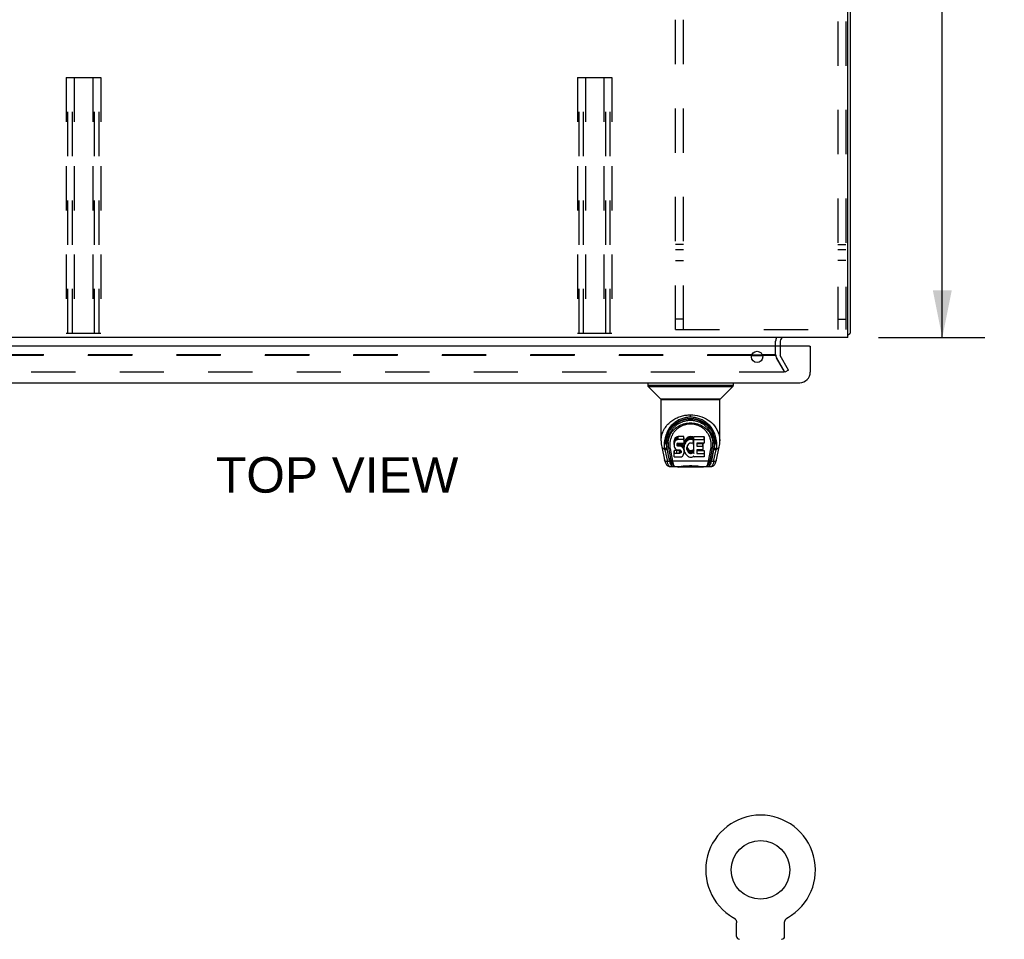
# Model space of a CAD drawing. Header units: inches. Extents: x 0 to 189, y 0 to 122.
# Tile 13 of 19: x 66 to 89, y 79 to 101. Entities that reach past the tile are written whole.
import ezdxf

# ---------------------------------------------------------------- set-up
doc = ezdxf.new("R2010")
doc.units = ezdxf.units.IN
doc.header["$LTSCALE"] = 10.388889
doc.header["$MEASUREMENT"] = 0
doc.linetypes.add('HIDDEN', pattern=[0.2, 0.1, -0.1])
doc.layers.get('0').update_dxf_attribs({"linetype": 'CONTINUOUS'})
for name, color, linetype in [('DEFAULT_2', 8, 'HIDDEN'), ('DIMENSIONS', 7, 'CONTINUOUS'), ('DOOR_ASSEMBLY', 7, 'CONTINUOUS')]:
    doc.layers.add(name, color=color, linetype=linetype)
doc.styles.get("Standard").update_dxf_attribs({"font": 'arial.ttf'})
doc.dimstyles.new('DIMSTYLE_1', dxfattribs={"dimtxt": 0.833333, "dimasz": 1.111111, "dimexe": 0.09, "dimexo": 0.07, "dimgap": 0.0375, "dimtad": 0, "dimtih": 1, "dimtoh": 1, "dimzin": 4, "dimdsep": 46, "dimtxsty": 'Standard', "dimblk": '_FILLED', "dimblk1": '_FILLED', "dimblk2": '_FILLED', "dimcen": 0.09, "dimazin": 1, "dimtfac": 1, "dimtdec": 3, "dimtofl": 0, "dimtmove": 0, "dimatfit": 3, "dimldrblk": '_FILLED', "dimfxl": 0, "dimtolj": 1, "dimtzin": 4, "dimarcsym": 0})

# ---------------------------------------------------------------- blocks, each defined once
blk = doc.blocks.new('_FILLED')
at = {"color": 0, "linetype": 'ByBlock'}
blk.add_solid([(0, 0), (-1, 0.2), (-1, -0.2)], dxfattribs=at)
blk = doc.blocks.new('*D7')
at = {"layer": 'DIMENSIONS', "color": 2, "linetype": 'Continuous'}
for p, q in [((85.883, 111.165), (88.456, 111.165)), ((87.456, 111.165), (87.456, 102.998)), ((87.456, 93.165), (87.456, 101.331)), ((85.96, 93.165), (88.456, 93.165))]:
    blk.add_line(p, q, dxfattribs=at)
at = {"layer": 'DIMENSIONS', "color": 2, "linetype": 'Continuous', "xscale": 1.1111111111, "yscale": 1.1111111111, "zscale": 1.1111111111}
for p, rotation in [((87.456, 111.165), 90), ((87.456, 93.165), 270)]:
    blk.add_blockref('_FILLED', p, dxfattribs=dict(at, rotation=rotation))
at = {"layer": 'DIMENSIONS', "color": 2, "linetype": 'Continuous', "insert": (87.456, 102.581), "char_height": 0.8333, "width": 2.91202, "attachment_point": 2, "line_spacing_factor": 0.9}
blk.add_mtext('18.00', dxfattribs=at)

msp = doc.modelspace()

# ---------------------------------------------------------------- linework, layer by layer
at = {"color": 3, "linetype": 'Continuous'}
for p, q in [((85.242, 93.165), (85.242, 111.053)), ((85.294, 110.976), (85.294, 93.269)), ((85.242, 93.165), (61.346, 93.165)), ((83.544, 92.961), (83.544, 93.08)), ((83.648, 93.08), (83.648, 92.961)), ((82.978, 92.744), (83.236, 92.744)), ((82.984, 92.76), (83.23, 92.76))]:
    msp.add_line(p, q, dxfattribs=at)
at = {"color": 7, "linetype": 'Continuous'}
for p, q in [((82.555, 79.546), (82.555, 79.546)), ((82.555, 79.546), (82.56, 79.543)), ((82.556, 79.545), (82.558, 79.544)), ((82.56, 79.543), (82.564, 79.54)), ((82.564, 79.54), (82.568, 79.538)), ((82.568, 79.538), (82.572, 79.535)), ((82.572, 79.535), (82.576, 79.531)), ((82.576, 79.531), (82.58, 79.528)), ((82.58, 79.528), (82.584, 79.525)), ((83.797, 79.525), (83.801, 79.528)), ((83.801, 79.528), (83.805, 79.531)), ((83.805, 79.531), (83.809, 79.535)), ((83.809, 79.535), (83.813, 79.538)), ((83.813, 79.538), (83.817, 79.54)), ((83.817, 79.54), (83.821, 79.543)), ((83.817, 79.54), (83.818, 79.541)), ((83.821, 79.543), (83.826, 79.546)), ((83.823, 79.544), (83.825, 79.545)), ((83.826, 79.546), (83.826, 79.546)), ((82.583, 79.525), (82.587, 79.521)), ((82.587, 79.521), (82.591, 79.517)), ((82.591, 79.517), (82.594, 79.513)), ((82.594, 79.514), (82.597, 79.51)), ((82.597, 79.51), (82.6, 79.506)), ((82.6, 79.506), (82.603, 79.501)), ((82.603, 79.501), (82.606, 79.497)), ((82.606, 79.497), (82.609, 79.493)), ((82.609, 79.493), (82.611, 79.488)), ((82.611, 79.488), (82.613, 79.484)), ((82.613, 79.484), (82.616, 79.479)), ((82.615, 79.479), (82.618, 79.475)), ((82.617, 79.475), (82.619, 79.47)), ((82.619, 79.47), (82.621, 79.465)), ((82.621, 79.465), (82.622, 79.46)), ((82.622, 79.46), (82.624, 79.455)), ((82.624, 79.455), (82.625, 79.45)), ((82.625, 79.45), (82.626, 79.445)), ((82.626, 79.445), (82.627, 79.44)), ((82.627, 79.44), (82.627, 79.435)), ((82.627, 79.435), (82.628, 79.43)), ((82.628, 79.107), (82.628, 79.421)), ((83.753, 79.43), (83.754, 79.435)), ((83.753, 79.425), (83.753, 79.43)), ((83.753, 79.425), (83.753, 79.43)), ((83.753, 79.421), (83.753, 79.425)), ((83.753, 79.107), (83.753, 79.421)), ((83.754, 79.44), (83.755, 79.445)), ((83.754, 79.435), (83.754, 79.44)), ((83.755, 79.445), (83.756, 79.45)), ((83.756, 79.45), (83.757, 79.455)), ((83.757, 79.455), (83.758, 79.46)), ((83.758, 79.46), (83.76, 79.465)), ((83.76, 79.465), (83.762, 79.47)), ((83.762, 79.47), (83.763, 79.475)), ((83.763, 79.475), (83.765, 79.479)), ((83.765, 79.479), (83.768, 79.484)), ((83.768, 79.484), (83.77, 79.488)), ((83.77, 79.488), (83.772, 79.493)), ((83.772, 79.493), (83.775, 79.497)), ((83.775, 79.497), (83.778, 79.501)), ((83.778, 79.501), (83.781, 79.506)), ((83.781, 79.506), (83.784, 79.51)), ((83.784, 79.51), (83.787, 79.514)), ((83.787, 79.513), (83.79, 79.517)), ((83.79, 79.517), (83.794, 79.521)), ((83.794, 79.521), (83.797, 79.525))]:
    msp.add_line(p, q, dxfattribs=at)
at = {"color": 3, "linetype": 'Continuous'}
for points in [[(85.254, 93.237), (85.256, 93.239), (85.258, 93.24), (85.26, 93.242), (85.263, 93.244), (85.266, 93.246), (85.269, 93.247), (85.272, 93.249), (85.277, 93.252)], [(85.277, 93.252), (85.28, 93.253), (85.283, 93.255), (85.285, 93.256), (85.288, 93.258), (85.29, 93.259), (85.291, 93.261), (85.293, 93.263), (85.293, 93.264), (85.294, 93.266), (85.294, 93.267), (85.294, 93.269)]]:
    msp.add_lwpolyline(points, dxfattribs=at)
at = {"color": 7, "linetype": 'Continuous'}
msp.add_lwpolyline([(82.628, 79.43), (82.628, 79.425), (82.628, 79.421)], dxfattribs=at)
msp.add_circle((83.19, 80.666), 0.688, dxfattribs=at)
for centre, radius, start, end in [((83.733, 93.08), 0.189, 153.2653, 180), ((83.19, 80.666), 1.288, 299.5053, 240.4947), ((82.697, 79.107), 0.069, 180, 265), ((83.684, 79.107), 0.069, 275, 360)]:
    msp.add_arc(centre, radius, start, end, dxfattribs=at)
at = {"color": 3, "linetype": 'Continuous'}
for centre, radius, start, end in [((83.733, 93.08), 0.085, 90, 180), ((85.105, 93.354), 0.189, 316.4873, 321.7194)]:
    msp.add_arc(centre, radius, start, end, dxfattribs=at)
at = {"layer": 'DEFAULT_2', "color": 8, "linetype": 'HIDDEN'}
for p, q in [((81.19, 93.352), (81.19, 110.977)), ((81.377, 93.352), (81.377, 110.977)), ((85.003, 110.977), (85.003, 93.352)), ((85.19, 110.977), (85.19, 93.352)), ((66.888, 99.269), (66.888, 93.269)), ((66.888, 99.269), (67.701, 99.269)), ((66.928, 93.269), (66.928, 99.269)), ((67.036, 93.269), (67.036, 99.269)), ((67.076, 99.269), (67.076, 93.269)), ((67.513, 99.269), (67.513, 93.269)), ((67.553, 93.269), (67.553, 99.269)), ((67.661, 93.269), (67.661, 99.269)), ((67.701, 99.269), (67.701, 93.269)), ((78.888, 99.269), (79.701, 99.269)), ((78.888, 99.269), (78.888, 93.269)), ((78.928, 93.269), (78.928, 99.269)), ((79.036, 93.269), (79.036, 99.269)), ((79.076, 99.269), (79.076, 93.269)), ((79.513, 99.269), (79.513, 93.269)), ((79.553, 93.269), (79.553, 99.269)), ((79.661, 93.269), (79.661, 99.269)), ((79.701, 99.269), (79.701, 93.269)), ((81.377, 95.352), (81.19, 95.352)), ((85.003, 95.352), (85.19, 95.352)), ((81.377, 95.227), (81.19, 95.227)), ((85.19, 95.227), (85.003, 95.227)), ((81.19, 94.977), (81.377, 94.977)), ((85.19, 94.977), (85.003, 94.977)), ((81.377, 93.602), (81.19, 93.602)), ((85.003, 93.602), (85.19, 93.602)), ((66.888, 93.269), (67.701, 93.269)), ((78.888, 93.269), (79.701, 93.269)), ((81.19, 93.352), (85.19, 93.352)), ((83.544, 92.76), (83.544, 92.961)), ((83.648, 92.961), (83.648, 92.76)), ((82.984, 92.76), (63.044, 92.76)), ((82.978, 92.744), (63.048, 92.744)), ((83.544, 92.76), (83.23, 92.76)), ((83.563, 92.744), (83.236, 92.744)), ((83.849, 92.404), (83.653, 92.744)), ((83.563, 92.692), (83.745, 92.377)), ((83.759, 92.352), (83.563, 92.692)), ((83.727, 92.352), (62.862, 92.352)), ((83.849, 92.404), (83.759, 92.352)), ((82.555, 79.546), (82.555, 79.546)), ((82.563, 79.541), (82.564, 79.54))]:
    msp.add_line(p, q, dxfattribs=at)
for points in [[(83.747, 92.369), (83.747, 92.368), (83.747, 92.366), (83.746, 92.365), (83.746, 92.363), (83.745, 92.362), (83.744, 92.36), (83.743, 92.359), (83.742, 92.358), (83.74, 92.357), (83.739, 92.356), (83.737, 92.355), (83.736, 92.354), (83.734, 92.353), (83.732, 92.353), (83.731, 92.352), (83.729, 92.352), (83.727, 92.352)], [(83.745, 92.377), (83.746, 92.376), (83.746, 92.374), (83.747, 92.373), (83.747, 92.371), (83.747, 92.369)]]:
    msp.add_lwpolyline(points, dxfattribs=at)
for centre, radius, start, end in [((83.681, 92.76), 0.137, 180, 210), ((83.681, 92.76), 0.033, 180, 210), ((82.697, 79.107), 0.069, 265, 270), ((83.684, 79.107), 0.069, 270, 275)]:
    msp.add_arc(centre, radius, start, end, dxfattribs=at)
at = {"layer": 'DOOR_ASSEMBLY', "color": 3, "linetype": 'Continuous'}
for p, q in [((84.337, 92.961), (61.689, 92.961)), ((84.357, 92.961), (84.357, 92.353)), ((61.916, 92.107), (84.11, 92.107))]:
    msp.add_line(p, q, dxfattribs=at)
at = {"layer": 'DOOR_ASSEMBLY', "color": 7, "linetype": 'Continuous'}
for p, q in [((84.337, 92.961), (84.357, 92.961)), ((80.541, 92.107), (80.541, 92.044)), ((82.548, 92.044), (80.541, 92.044)), ((80.552, 92.016), (82.537, 92.016)), ((80.85, 91.719), (80.552, 92.016)), ((82.239, 91.719), (82.537, 92.016)), ((82.548, 92.107), (82.548, 92.044)), ((82.239, 91.719), (80.85, 91.719)), ((80.855, 91.713), (82.233, 91.713)), ((80.855, 90.741), (80.855, 91.713)), ((82.233, 90.742), (82.233, 91.713)), ((81.544, 91.352), (81.597, 91.35)), ((81.544, 91.296), (81.544, 91.352)), ((80.981, 90.772), (80.98, 90.709)), ((81.018, 90.699), (81.018, 90.676)), ((81.16, 90.745), (81.158, 90.721)), ((81.158, 90.654), (81.158, 90.721)), ((81.16, 90.678), (81.158, 90.654)), ((81.158, 90.654), (81.159, 90.63)), ((81.159, 90.63), (81.163, 90.607)), ((81.165, 90.768), (81.16, 90.745)), ((81.16, 90.678), (81.16, 90.745)), ((81.165, 90.701), (81.16, 90.678)), ((81.175, 90.79), (81.165, 90.768)), ((81.165, 90.701), (81.165, 90.768)), ((81.175, 90.724), (81.165, 90.701)), ((81.188, 90.81), (81.175, 90.79)), ((81.175, 90.724), (81.175, 90.79)), ((81.188, 90.743), (81.175, 90.724)), ((81.197, 90.818), (81.188, 90.81)), ((81.188, 90.743), (81.188, 90.81)), ((81.197, 90.751), (81.188, 90.743)), ((81.206, 90.825), (81.197, 90.818)), ((81.197, 90.751), (81.197, 90.818)), ((81.206, 90.758), (81.197, 90.751)), ((81.228, 90.834), (81.206, 90.825)), ((81.206, 90.758), (81.206, 90.825)), ((81.228, 90.768), (81.206, 90.758)), ((81.251, 90.842), (81.228, 90.834)), ((81.228, 90.768), (81.228, 90.834)), ((81.251, 90.775), (81.228, 90.768)), ((81.229, 90.642), (81.23, 90.657)), ((81.23, 90.635), (81.229, 90.642)), ((81.23, 90.657), (81.232, 90.672)), ((81.23, 90.635), (81.23, 90.657)), ((81.232, 90.628), (81.23, 90.635)), ((81.232, 90.672), (81.235, 90.679)), ((81.232, 90.628), (81.232, 90.672)), ((81.237, 90.622), (81.232, 90.628)), ((81.235, 90.679), (81.241, 90.684)), ((81.237, 90.622), (81.237, 90.68)), ((81.243, 90.617), (81.237, 90.622)), ((81.241, 90.684), (81.255, 90.688)), ((81.257, 90.68), (81.243, 90.684)), ((81.243, 90.684), (81.243, 90.684)), ((81.243, 90.617), (81.243, 90.684)), ((81.391, 90.842), (81.251, 90.842)), ((81.251, 90.775), (81.251, 90.842)), ((81.391, 90.775), (81.251, 90.775)), ((81.255, 90.688), (81.27, 90.69)), ((81.282, 90.681), (81.257, 90.68)), ((81.257, 90.613), (81.257, 90.68)), ((81.27, 90.69), (81.383, 90.69)), ((81.305, 90.68), (81.282, 90.681)), ((81.282, 90.614), (81.282, 90.681)), ((81.329, 90.674), (81.305, 90.68)), ((81.305, 90.613), (81.305, 90.68)), ((81.34, 90.67), (81.329, 90.674)), ((81.329, 90.608), (81.329, 90.674)), ((81.35, 90.663), (81.34, 90.67)), ((81.34, 90.603), (81.34, 90.67)), ((81.367, 90.646), (81.35, 90.663)), ((81.35, 90.596), (81.35, 90.663)), ((81.38, 90.626), (81.367, 90.646)), ((81.367, 90.579), (81.367, 90.646)), ((81.389, 90.604), (81.38, 90.626)), ((81.38, 90.559), (81.38, 90.626)), ((81.383, 90.69), (81.389, 90.69)), ((81.389, 90.69), (81.391, 90.695)), ((81.393, 90.799), (81.391, 90.842)), ((81.391, 90.775), (81.391, 90.842)), ((81.393, 90.732), (81.391, 90.775)), ((81.391, 90.695), (81.392, 90.708)), ((81.395, 90.678), (81.391, 90.633)), ((81.391, 90.566), (81.391, 90.633)), ((81.392, 90.708), (81.393, 90.732)), ((81.393, 90.732), (81.393, 90.799)), ((81.399, 90.7), (81.395, 90.678)), ((81.395, 90.611), (81.395, 90.678)), ((81.399, 90.633), (81.395, 90.611)), ((81.405, 90.721), (81.399, 90.7)), ((81.399, 90.633), (81.399, 90.7)), ((81.405, 90.654), (81.399, 90.633)), ((81.414, 90.742), (81.405, 90.721)), ((81.405, 90.654), (81.405, 90.721)), ((81.414, 90.675), (81.405, 90.654)), ((81.425, 90.761), (81.414, 90.742)), ((81.414, 90.675), (81.414, 90.742)), ((81.425, 90.694), (81.414, 90.675)), ((81.438, 90.779), (81.425, 90.761)), ((81.425, 90.694), (81.425, 90.761)), ((81.438, 90.712), (81.425, 90.694)), ((81.452, 90.796), (81.438, 90.779)), ((81.438, 90.712), (81.438, 90.779)), ((81.452, 90.729), (81.438, 90.712)), ((81.469, 90.811), (81.452, 90.796)), ((81.452, 90.729), (81.452, 90.796)), ((81.469, 90.744), (81.452, 90.729)), ((81.468, 90.622), (81.464, 90.609)), ((81.474, 90.633), (81.468, 90.622)), ((81.487, 90.824), (81.469, 90.811)), ((81.469, 90.744), (81.469, 90.811)), ((81.487, 90.757), (81.469, 90.744)), ((81.488, 90.657), (81.474, 90.633)), ((81.507, 90.833), (81.487, 90.824)), ((81.487, 90.757), (81.487, 90.824)), ((81.507, 90.766), (81.487, 90.757)), ((81.496, 90.667), (81.488, 90.657)), ((81.507, 90.674), (81.496, 90.667)), ((81.529, 90.838), (81.507, 90.833)), ((81.507, 90.766), (81.507, 90.833)), ((81.529, 90.771), (81.507, 90.766)), ((81.532, 90.685), (81.507, 90.674)), ((81.551, 90.84), (81.529, 90.838)), ((81.529, 90.771), (81.529, 90.838)), ((81.551, 90.773), (81.529, 90.771)), ((81.544, 90.688), (81.532, 90.685)), ((81.558, 90.688), (81.544, 90.688)), ((81.551, 90.84), (81.574, 90.84)), ((81.551, 90.773), (81.551, 90.84)), ((81.574, 90.773), (81.551, 90.773)), ((81.571, 90.685), (81.558, 90.688)), ((81.583, 90.68), (81.571, 90.685)), ((81.585, 90.838), (81.574, 90.84)), ((81.574, 90.773), (81.574, 90.84)), ((81.585, 90.771), (81.574, 90.773)), ((81.595, 90.835), (81.585, 90.838)), ((81.585, 90.771), (81.585, 90.838)), ((81.595, 90.768), (81.585, 90.771)), ((81.615, 90.751), (81.589, 90.683)), ((81.614, 90.823), (81.595, 90.835)), ((81.595, 90.768), (81.595, 90.835)), ((81.614, 90.756), (81.595, 90.768)), ((81.614, 90.823), (81.614, 90.756)), ((81.616, 90.819), (81.616, 90.752)), ((81.624, 90.84), (81.861, 90.84)), ((81.624, 90.448), (81.624, 90.84)), ((81.624, 90.773), (81.861, 90.773)), ((81.694, 90.685), (81.694, 90.618)), ((81.861, 90.689), (81.699, 90.689)), ((81.699, 90.68), (81.83, 90.68)), ((81.699, 90.613), (81.699, 90.68)), ((81.83, 90.68), (81.83, 90.613)), ((81.835, 90.675), (81.835, 90.535)), ((81.861, 90.84), (81.861, 90.773)), ((81.866, 90.835), (81.866, 90.694)), ((82.108, 90.772), (82.109, 90.709)), ((82.115, 90.699), (82.115, 90.699)), ((82.115, 90.686), (82.115, 90.686)), ((80.871, 90.598), (80.936, 90.293)), ((80.942, 90.531), (81.001, 90.253)), ((80.986, 90.559), (80.986, 90.613)), ((80.986, 90.559), (81.045, 90.281)), ((81.043, 90.321), (80.99, 90.591)), ((81.027, 90.578), (81.084, 90.285)), ((81.028, 90.574), (81.03, 90.571)), ((81.065, 90.558), (81.123, 90.265)), ((81.161, 90.368), (81.161, 90.51)), ((81.163, 90.607), (81.171, 90.584)), ((81.225, 90.515), (81.165, 90.514)), ((81.165, 90.448), (81.165, 90.514)), ((81.225, 90.448), (81.165, 90.448)), ((81.171, 90.584), (81.184, 90.564)), ((81.184, 90.564), (81.201, 90.547)), ((81.201, 90.547), (81.22, 90.534)), ((81.22, 90.534), (81.232, 90.53)), ((81.285, 90.515), (81.225, 90.515)), ((81.225, 90.448), (81.225, 90.515)), ((81.285, 90.448), (81.225, 90.448)), ((81.232, 90.53), (81.243, 90.528)), ((81.257, 90.613), (81.243, 90.617)), ((81.243, 90.528), (81.291, 90.527)), ((81.282, 90.614), (81.257, 90.613)), ((81.305, 90.613), (81.282, 90.614)), ((81.301, 90.516), (81.285, 90.515)), ((81.285, 90.448), (81.285, 90.515)), ((81.301, 90.45), (81.285, 90.448)), ((81.291, 90.527), (81.298, 90.526)), ((81.298, 90.526), (81.305, 90.524)), ((81.307, 90.52), (81.301, 90.516)), ((81.301, 90.45), (81.301, 90.516)), ((81.307, 90.453), (81.301, 90.45)), ((81.329, 90.608), (81.305, 90.613)), ((81.305, 90.524), (81.311, 90.519)), ((81.309, 90.521), (81.307, 90.52)), ((81.307, 90.453), (81.307, 90.52)), ((81.313, 90.458), (81.307, 90.453)), ((81.311, 90.519), (81.316, 90.513)), ((81.313, 90.458), (81.313, 90.518)), ((81.322, 90.47), (81.313, 90.458)), ((81.316, 90.513), (81.323, 90.5)), ((81.322, 90.47), (81.322, 90.502)), ((81.324, 90.477), (81.322, 90.47)), ((81.323, 90.5), (81.325, 90.485)), ((81.324, 90.477), (81.324, 90.489)), ((81.325, 90.485), (81.324, 90.477)), ((81.34, 90.603), (81.329, 90.608)), ((81.35, 90.596), (81.34, 90.603)), ((81.367, 90.579), (81.35, 90.596)), ((81.353, 90.383), (81.37, 90.4)), ((81.38, 90.559), (81.367, 90.579)), ((81.37, 90.4), (81.376, 90.41)), ((81.376, 90.41), (81.382, 90.42)), ((81.389, 90.537), (81.38, 90.559)), ((81.382, 90.42), (81.39, 90.443)), ((81.391, 90.6), (81.389, 90.604)), ((81.389, 90.537), (81.389, 90.604)), ((81.396, 90.514), (81.389, 90.537)), ((81.39, 90.443), (81.397, 90.466)), ((81.395, 90.611), (81.391, 90.566)), ((81.391, 90.566), (81.391, 90.544)), ((81.391, 90.544), (81.395, 90.522)), ((81.395, 90.522), (81.399, 90.5)), ((81.398, 90.49), (81.396, 90.514)), ((81.397, 90.466), (81.398, 90.49)), ((81.398, 90.49), (81.398, 90.505)), ((81.399, 90.5), (81.406, 90.479)), ((81.406, 90.479), (81.428, 90.44)), ((81.428, 90.44), (81.44, 90.422)), ((81.44, 90.422), (81.455, 90.405)), ((81.455, 90.405), (81.471, 90.39)), ((81.461, 90.582), (81.46, 90.555)), ((81.46, 90.555), (81.461, 90.542)), ((81.464, 90.609), (81.461, 90.582)), ((81.461, 90.542), (81.461, 90.582)), ((81.461, 90.542), (81.464, 90.529)), ((81.463, 90.602), (81.464, 90.596)), ((81.464, 90.596), (81.475, 90.571)), ((81.464, 90.529), (81.464, 90.596)), ((81.464, 90.529), (81.475, 90.504)), ((81.475, 90.571), (81.488, 90.548)), ((81.475, 90.504), (81.475, 90.571)), ((81.475, 90.504), (81.488, 90.481)), ((81.488, 90.548), (81.497, 90.538)), ((81.488, 90.481), (81.488, 90.548)), ((81.488, 90.481), (81.497, 90.471)), ((81.497, 90.538), (81.507, 90.529)), ((81.497, 90.471), (81.497, 90.538)), ((81.497, 90.471), (81.507, 90.462)), ((81.507, 90.529), (81.518, 90.522)), ((81.507, 90.462), (81.507, 90.529)), ((81.507, 90.462), (81.518, 90.455)), ((81.518, 90.522), (81.53, 90.517)), ((81.518, 90.455), (81.518, 90.522)), ((81.518, 90.455), (81.53, 90.45)), ((81.53, 90.517), (81.543, 90.515)), ((81.53, 90.45), (81.53, 90.517)), ((81.53, 90.45), (81.543, 90.448)), ((81.543, 90.515), (81.557, 90.514)), ((81.543, 90.448), (81.543, 90.515)), ((81.543, 90.448), (81.557, 90.447)), ((81.557, 90.514), (81.57, 90.516)), ((81.557, 90.447), (81.557, 90.514)), ((81.557, 90.447), (81.57, 90.449)), ((81.57, 90.516), (81.583, 90.52)), ((81.57, 90.449), (81.57, 90.516)), ((81.57, 90.449), (81.583, 90.453)), ((81.583, 90.52), (81.595, 90.526)), ((81.583, 90.453), (81.583, 90.52)), ((81.583, 90.453), (81.595, 90.459)), ((81.595, 90.526), (81.606, 90.533)), ((81.595, 90.459), (81.595, 90.526)), ((81.595, 90.459), (81.606, 90.466)), ((81.606, 90.533), (81.606, 90.466)), ((81.612, 90.532), (81.624, 90.514)), ((81.612, 90.465), (81.612, 90.532)), ((81.612, 90.465), (81.624, 90.448)), ((81.696, 90.527), (81.696, 90.449)), ((81.699, 90.613), (81.83, 90.613)), ((81.83, 90.531), (81.7, 90.531)), ((81.7, 90.511), (81.862, 90.511)), ((81.7, 90.444), (81.7, 90.511)), ((81.7, 90.444), (81.862, 90.444)), ((81.862, 90.511), (81.862, 90.444)), ((81.866, 90.507), (81.866, 90.368)), ((81.966, 90.265), (82.023, 90.555)), ((82.005, 90.285), (82.062, 90.575)), ((82.043, 90.281), (82.103, 90.559)), ((82.046, 90.321), (82.099, 90.591)), ((82.062, 90.575), (82.062, 90.579)), ((82.088, 90.253), (82.147, 90.531)), ((82.103, 90.613), (82.103, 90.559)), ((82.153, 90.293), (82.218, 90.598)), ((80.936, 90.293), (80.936, 90.293)), ((81.077, 90.321), (81.043, 90.321)), ((81.102, 90.217), (81.094, 90.217)), ((81.12, 90.177), (81.099, 90.177)), ((81.1, 90.221), (81.103, 90.211)), ((81.104, 90.211), (81.103, 90.211)), ((81.966, 90.265), (81.123, 90.265)), ((81.166, 90.363), (81.31, 90.363)), ((81.31, 90.363), (81.322, 90.365)), ((81.322, 90.365), (81.333, 90.369)), ((81.333, 90.369), (81.353, 90.383)), ((81.471, 90.39), (81.489, 90.376)), ((81.489, 90.376), (81.499, 90.371)), ((81.499, 90.371), (81.509, 90.367)), ((81.509, 90.367), (81.531, 90.362)), ((81.531, 90.362), (81.553, 90.359)), ((81.553, 90.359), (81.575, 90.362)), ((81.575, 90.362), (81.596, 90.369)), ((81.596, 90.369), (81.615, 90.381)), ((81.615, 90.381), (81.616, 90.381)), ((81.626, 90.381), (81.616, 90.381)), ((81.626, 90.368), (81.626, 90.381)), ((81.862, 90.363), (81.631, 90.363)), ((81.99, 90.177), (81.969, 90.177)), ((81.985, 90.211), (81.989, 90.221)), ((81.985, 90.211), (81.985, 90.211)), ((81.995, 90.217), (81.987, 90.217)), ((82.046, 90.321), (82.012, 90.321)), ((81.06, 90.138), (81.261, 90.138)), ((81.146, 90.138), (81.14, 90.138)), ((81.146, 90.138), (81.145, 90.138)), ((81.838, 90.126), (81.251, 90.126)), ((81.72, 90.146), (81.369, 90.146)), ((81.828, 90.138), (82.029, 90.138)), ((81.944, 90.138), (81.943, 90.138))]:
    msp.add_line(p, q, dxfattribs=at)
for points in [[(80.855, 90.742), (80.856, 90.746), (80.857, 90.78), (80.86, 90.813), (80.866, 90.846), (80.873, 90.878), (80.882, 90.91), (80.893, 90.941), (80.906, 90.971), (80.92, 91), (80.936, 91.028), (80.954, 91.056), (80.972, 91.082), (80.992, 91.106), (81.013, 91.13), (81.035, 91.152), (81.057, 91.173), (81.08, 91.193), (81.104, 91.211), (81.129, 91.228), (81.153, 91.244), (81.178, 91.259), (81.204, 91.272), (81.23, 91.284), (81.256, 91.296), (81.282, 91.306), (81.308, 91.315), (81.334, 91.323), (81.36, 91.33), (81.387, 91.336), (81.413, 91.341), (81.44, 91.345), (81.466, 91.348), (81.492, 91.35), (81.518, 91.351), (81.544, 91.352)], [(81.597, 91.35), (81.649, 91.345), (81.703, 91.336), (81.756, 91.322), (81.81, 91.304), (81.863, 91.283), (81.912, 91.258), (81.957, 91.23), (81.998, 91.201), (82.036, 91.169), (82.074, 91.132), (82.109, 91.091), (82.142, 91.045), (82.172, 90.994), (82.197, 90.938), (82.216, 90.879), (82.228, 90.816), (82.233, 90.75), (82.233, 90.742)], [(80.933, 90.653), (80.936, 90.708), (80.94, 90.744), (80.947, 90.78), (80.955, 90.815), (80.965, 90.849), (80.977, 90.882), (80.99, 90.914), (81.005, 90.944), (81.022, 90.973), (81.04, 91.001), (81.059, 91.027), (81.079, 91.052), (81.099, 91.076), (81.121, 91.097), (81.143, 91.118), (81.165, 91.136), (81.188, 91.154), (81.212, 91.17), (81.235, 91.184), (81.259, 91.197), (81.282, 91.209), (81.306, 91.22), (81.33, 91.229), (81.354, 91.238), (81.378, 91.245), (81.402, 91.251), (81.426, 91.257), (81.449, 91.261), (81.473, 91.264), (81.497, 91.266), (81.521, 91.268), (81.544, 91.268), (81.568, 91.268), (81.592, 91.266), (81.616, 91.264), (81.639, 91.261), (81.663, 91.257), (81.687, 91.251), (81.711, 91.245), (81.735, 91.238), (81.758, 91.23), (81.782, 91.22), (81.806, 91.209), (81.83, 91.197), (81.854, 91.184), (81.877, 91.17), (81.9, 91.154), (81.923, 91.137), (81.946, 91.118), (81.968, 91.098), (81.989, 91.076), (82.01, 91.052), (82.03, 91.028), (82.049, 91.001), (82.067, 90.973), (82.083, 90.944), (82.099, 90.914), (82.112, 90.882), (82.124, 90.849), (82.134, 90.815), (82.142, 90.78), (82.149, 90.744), (82.153, 90.708)], [(81.544, 91.296), (81.522, 91.296), (81.5, 91.295), (81.477, 91.292), (81.454, 91.289), (81.431, 91.286), (81.408, 91.281), (81.385, 91.275), (81.362, 91.268), (81.339, 91.261), (81.316, 91.252), (81.293, 91.242), (81.27, 91.231), (81.248, 91.219), (81.225, 91.206), (81.202, 91.191), (81.18, 91.175), (81.158, 91.158), (81.136, 91.139), (81.115, 91.119), (81.094, 91.098), (81.075, 91.075), (81.055, 91.051), (81.037, 91.025), (81.02, 90.998), (81.004, 90.97), (80.99, 90.94), (80.977, 90.909), (80.965, 90.877), (80.955, 90.845), (80.947, 90.811), (80.941, 90.777), (80.937, 90.742), (80.935, 90.707), (80.934, 90.672)], [(80.974, 90.699), (80.976, 90.741), (80.984, 90.793), (80.995, 90.842), (81.011, 90.889), (81.029, 90.932), (81.051, 90.973), (81.075, 91.011), (81.102, 91.047), (81.132, 91.08), (81.164, 91.111), (81.198, 91.14), (81.235, 91.165), (81.274, 91.188), (81.315, 91.209), (81.358, 91.225), (81.402, 91.239), (81.448, 91.249), (81.495, 91.255), (81.543, 91.257), (81.59, 91.255), (81.637, 91.249), (81.683, 91.24), (81.727, 91.227), (81.77, 91.21), (81.812, 91.19), (81.851, 91.168), (81.887, 91.142), (81.922, 91.114), (81.954, 91.083), (81.984, 91.05), (82.011, 91.014), (82.036, 90.976), (82.058, 90.936), (82.077, 90.893), (82.092, 90.847), (82.104, 90.798), (82.112, 90.747), (82.115, 90.699)], [(81.018, 90.699), (81.018, 90.719), (81.019, 90.743), (81.022, 90.768), (81.026, 90.791), (81.03, 90.815), (81.036, 90.838), (81.043, 90.861), (81.051, 90.883), (81.059, 90.904), (81.069, 90.925), (81.079, 90.946), (81.09, 90.965), (81.101, 90.984), (81.113, 91.002), (81.126, 91.02), (81.139, 91.036), (81.153, 91.052), (81.167, 91.067), (81.181, 91.081), (81.196, 91.095), (81.211, 91.107), (81.226, 91.119), (81.242, 91.13), (81.257, 91.141), (81.273, 91.151), (81.289, 91.16), (81.305, 91.168)], [(81.018, 90.676), (81.019, 90.714), (81.025, 90.757), (81.034, 90.799), (81.048, 90.84), (81.065, 90.879), (81.086, 90.916), (81.109, 90.95), (81.134, 90.982), (81.162, 91.011), (81.191, 91.037), (81.221, 91.061), (81.251, 91.081), (81.283, 91.099), (81.315, 91.115), (81.347, 91.128), (81.38, 91.139), (81.413, 91.148), (81.446, 91.155), (81.479, 91.16), (81.512, 91.163), (81.545, 91.164), (81.578, 91.163), (81.611, 91.16), (81.643, 91.155), (81.676, 91.148), (81.709, 91.139), (81.741, 91.129), (81.773, 91.115), (81.805, 91.1), (81.836, 91.082), (81.867, 91.062), (81.897, 91.038), (81.927, 91.012), (81.955, 90.982), (81.98, 90.95), (82.004, 90.915), (82.024, 90.878), (82.041, 90.839), (82.055, 90.798), (82.064, 90.756), (82.07, 90.713), (82.071, 90.676)], [(82.023, 90.555), (82.027, 90.577), (82.029, 90.598), (82.031, 90.62), (82.032, 90.642), (82.032, 90.664), (82.031, 90.686), (82.028, 90.708), (82.025, 90.73), (82.021, 90.751), (82.016, 90.772), (82.01, 90.794), (82.003, 90.814), (81.995, 90.834), (81.987, 90.853), (81.977, 90.872), (81.967, 90.891), (81.957, 90.908), (81.946, 90.925), (81.934, 90.941), (81.922, 90.957), (81.91, 90.971), (81.897, 90.985), (81.883, 90.999), (81.869, 91.012), (81.856, 91.023), (81.842, 91.034), (81.828, 91.045), (81.813, 91.055), (81.799, 91.064), (81.785, 91.072), (81.77, 91.08), (81.755, 91.088), (81.74, 91.095), (81.726, 91.101), (81.711, 91.107), (81.696, 91.112), (81.681, 91.116), (81.666, 91.12), (81.651, 91.124), (81.635, 91.127), (81.62, 91.13), (81.605, 91.132), (81.59, 91.134), (81.575, 91.135), (81.56, 91.136), (81.545, 91.136), (81.53, 91.136), (81.515, 91.135), (81.499, 91.134), (81.484, 91.132), (81.469, 91.13), (81.454, 91.127), (81.439, 91.124), (81.424, 91.121), (81.409, 91.117), (81.394, 91.112), (81.379, 91.107), (81.364, 91.101), (81.35, 91.095), (81.335, 91.089), (81.32, 91.081), (81.305, 91.073), (81.291, 91.065), (81.277, 91.056), (81.263, 91.046), (81.248, 91.035), (81.234, 91.025), (81.221, 91.013), (81.207, 91), (81.193, 90.986), (81.181, 90.973), (81.168, 90.959), (81.156, 90.943), (81.144, 90.926), (81.133, 90.91), (81.123, 90.893), (81.112, 90.874), (81.103, 90.855), (81.094, 90.836), (81.087, 90.816), (81.08, 90.795), (81.074, 90.774), (81.068, 90.754), (81.064, 90.733)], [(81.305, 91.168), (81.321, 91.176), (81.337, 91.183), (81.353, 91.19), (81.368, 91.196), (81.384, 91.201), (81.4, 91.206), (81.416, 91.21), (81.432, 91.214), (81.448, 91.217), (81.464, 91.22), (81.48, 91.222), (81.496, 91.224), (81.512, 91.225), (81.528, 91.226), (81.544, 91.226), (81.56, 91.226), (81.576, 91.225), (81.592, 91.224), (81.608, 91.222), (81.623, 91.22), (81.639, 91.217), (81.655, 91.214), (81.671, 91.211), (81.687, 91.206), (81.703, 91.202), (81.719, 91.196), (81.735, 91.19), (81.751, 91.184), (81.767, 91.177)], [(82.155, 90.672), (82.154, 90.707), (82.152, 90.742), (82.148, 90.777), (82.142, 90.811), (82.134, 90.845), (82.124, 90.877), (82.112, 90.909), (82.099, 90.94), (82.085, 90.97), (82.069, 90.998), (82.052, 91.025), (82.034, 91.051), (82.015, 91.075), (81.995, 91.098), (81.974, 91.119), (81.953, 91.139), (81.931, 91.158), (81.909, 91.175), (81.887, 91.191), (81.864, 91.206), (81.842, 91.219), (81.819, 91.231), (81.796, 91.242), (81.773, 91.252), (81.75, 91.261), (81.727, 91.268), (81.704, 91.275), (81.681, 91.281), (81.657, 91.286), (81.635, 91.289), (81.612, 91.292), (81.589, 91.295), (81.567, 91.296), (81.544, 91.296)], [(81.767, 91.177), (81.783, 91.169), (81.799, 91.16), (81.815, 91.151), (81.831, 91.142), (81.846, 91.131), (81.862, 91.12), (81.877, 91.108), (81.892, 91.095), (81.907, 91.082), (81.921, 91.068), (81.935, 91.053), (81.949, 91.037), (81.962, 91.02), (81.975, 91.003), (81.987, 90.985), (81.999, 90.966), (82.01, 90.946), (82.02, 90.926), (82.03, 90.905), (82.038, 90.883), (82.046, 90.861), (82.053, 90.838), (82.058, 90.815), (82.063, 90.792), (82.067, 90.768), (82.07, 90.744), (82.071, 90.719), (82.071, 90.699)], [(80.855, 90.741), (80.856, 90.714), (80.859, 90.672), (80.865, 90.63), (80.871, 90.598)], [(80.937, 90.558), (80.935, 90.577), (80.934, 90.596), (80.933, 90.615), (80.933, 90.634), (80.933, 90.653)], [(80.974, 90.699), (80.973, 90.694), (80.971, 90.689), (80.968, 90.684), (80.963, 90.68), (80.957, 90.677), (80.95, 90.674), (80.942, 90.672), (80.934, 90.672)], [(80.974, 90.686), (80.974, 90.691), (80.974, 90.699)], [(80.974, 90.686), (80.974, 90.681), (80.974, 90.662), (80.975, 90.643), (80.977, 90.624), (80.979, 90.605), (80.981, 90.586)], [(81.018, 90.676), (81.018, 90.66), (81.019, 90.631), (81.023, 90.603), (81.027, 90.578)], [(81.064, 90.733), (81.061, 90.711), (81.059, 90.689), (81.057, 90.667), (81.057, 90.645), (81.058, 90.623), (81.059, 90.601), (81.062, 90.579), (81.065, 90.558)], [(82.062, 90.579), (82.063, 90.582), (82.063, 90.585), (82.064, 90.588), (82.064, 90.591), (82.065, 90.594), (82.066, 90.597), (82.066, 90.601), (82.067, 90.604), (82.067, 90.608), (82.067, 90.612), (82.068, 90.615), (82.068, 90.619), (82.069, 90.623), (82.069, 90.627), (82.07, 90.631), (82.07, 90.636), (82.07, 90.64), (82.07, 90.645), (82.071, 90.649), (82.071, 90.654), (82.071, 90.659), (82.071, 90.664), (82.071, 90.669), (82.071, 90.674), (82.071, 90.699)], [(82.108, 90.586), (82.11, 90.605), (82.112, 90.624), (82.114, 90.643), (82.115, 90.662), (82.115, 90.681), (82.115, 90.686)], [(82.115, 90.699), (82.116, 90.694), (82.118, 90.689), (82.121, 90.684), (82.126, 90.68), (82.132, 90.677), (82.139, 90.674), (82.147, 90.672), (82.155, 90.672)], [(82.115, 90.699), (82.115, 90.691), (82.115, 90.686)], [(82.153, 90.708), (82.156, 90.653), (82.156, 90.634), (82.156, 90.615), (82.155, 90.596), (82.154, 90.577), (82.152, 90.558)], [(82.218, 90.598), (82.224, 90.629), (82.23, 90.671), (82.233, 90.714), (82.233, 90.742)], [(80.871, 90.598), (80.871, 90.597), (80.874, 90.589), (80.878, 90.582), (80.885, 90.575), (80.893, 90.569), (80.902, 90.564), (80.913, 90.561), (80.925, 90.559), (80.937, 90.558)], [(80.943, 90.558), (80.942, 90.558), (80.941, 90.558), (80.94, 90.558), (80.939, 90.558), (80.938, 90.558), (80.937, 90.558)], [(80.942, 90.531), (80.941, 90.536), (80.94, 90.54), (80.939, 90.545), (80.939, 90.549), (80.938, 90.554), (80.937, 90.558)], [(80.942, 90.531), (80.943, 90.531), (80.944, 90.531), (80.945, 90.531), (80.946, 90.531), (80.947, 90.531), (80.948, 90.532)], [(80.981, 90.586), (80.98, 90.581), (80.977, 90.576), (80.974, 90.572), (80.969, 90.568), (80.963, 90.564), (80.957, 90.561), (80.95, 90.559), (80.943, 90.558)], [(80.948, 90.532), (80.954, 90.533), (80.961, 90.535), (80.967, 90.537), (80.973, 90.541), (80.978, 90.545), (80.982, 90.549), (80.984, 90.554), (80.986, 90.559)], [(80.981, 90.586), (80.982, 90.582), (80.983, 90.577), (80.984, 90.573), (80.984, 90.568), (80.985, 90.564), (80.986, 90.559)], [(81.027, 90.578), (81.027, 90.578), (81.028, 90.574)], [(81.066, 90.555), (81.06, 90.554), (81.055, 90.555), (81.05, 90.556), (81.045, 90.557), (81.04, 90.559), (81.037, 90.561), (81.033, 90.564), (81.031, 90.567), (81.029, 90.571), (81.027, 90.575)], [(81.03, 90.571), (81.032, 90.568), (81.036, 90.565), (81.039, 90.562), (81.044, 90.56), (81.049, 90.559), (81.054, 90.558), (81.06, 90.557), (81.065, 90.558)], [(81.165, 90.514), (81.165, 90.514), (81.164, 90.514), (81.164, 90.514), (81.164, 90.514), (81.163, 90.514), (81.163, 90.514), (81.162, 90.513), (81.162, 90.513), (81.162, 90.513), (81.161, 90.512), (81.161, 90.512), (81.161, 90.511), (81.161, 90.511), (81.161, 90.51)], [(81.165, 90.448), (81.165, 90.448), (81.164, 90.447), (81.164, 90.447), (81.164, 90.447), (81.163, 90.447), (81.163, 90.447), (81.162, 90.446), (81.162, 90.446), (81.162, 90.446), (81.161, 90.445), (81.161, 90.445), (81.161, 90.444), (81.161, 90.444), (81.161, 90.443)], [(82.023, 90.555), (82.029, 90.554), (82.034, 90.555), (82.039, 90.556), (82.044, 90.557), (82.048, 90.559), (82.052, 90.561), (82.056, 90.564), (82.058, 90.567), (82.06, 90.571), (82.062, 90.575)], [(82.103, 90.559), (82.104, 90.564), (82.105, 90.568), (82.105, 90.573), (82.106, 90.577), (82.107, 90.582), (82.108, 90.586)], [(82.103, 90.559), (82.104, 90.554), (82.107, 90.55), (82.111, 90.545), (82.115, 90.541), (82.121, 90.538), (82.127, 90.535), (82.134, 90.533), (82.141, 90.532)], [(82.108, 90.586), (82.109, 90.581), (82.112, 90.576), (82.117, 90.571), (82.122, 90.567), (82.128, 90.563), (82.136, 90.56), (82.144, 90.559), (82.152, 90.558)], [(82.141, 90.532), (82.143, 90.531), (82.144, 90.531), (82.146, 90.531), (82.147, 90.531)], [(82.152, 90.558), (82.151, 90.554), (82.15, 90.549), (82.15, 90.545), (82.149, 90.54), (82.148, 90.536), (82.147, 90.531)], [(82.152, 90.558), (82.164, 90.559), (82.175, 90.561), (82.185, 90.564), (82.195, 90.568), (82.203, 90.574), (82.21, 90.58), (82.215, 90.588), (82.218, 90.596), (82.218, 90.598)], [(81.001, 90.253), (80.989, 90.254), (80.978, 90.256), (80.968, 90.259), (80.959, 90.263), (80.951, 90.269), (80.944, 90.275), (80.939, 90.283), (80.936, 90.291), (80.936, 90.293)], [(80.936, 90.293), (80.939, 90.278), (80.945, 90.257), (80.95, 90.238), (80.957, 90.222), (80.963, 90.207), (80.971, 90.194), (80.979, 90.181), (80.988, 90.17), (80.999, 90.16), (81.012, 90.152), (81.026, 90.145), (81.04, 90.14), (81.056, 90.138), (81.06, 90.138)], [(81.007, 90.253), (81.006, 90.253), (81.005, 90.253), (81.004, 90.253), (81.003, 90.253), (81.002, 90.253), (81.001, 90.253)], [(81.06, 90.138), (81.052, 90.14), (81.044, 90.146), (81.036, 90.155), (81.028, 90.168), (81.021, 90.184), (81.014, 90.204), (81.007, 90.227), (81.001, 90.253)], [(81.045, 90.281), (81.044, 90.276), (81.041, 90.271), (81.037, 90.267), (81.033, 90.263), (81.027, 90.259), (81.021, 90.256), (81.014, 90.254), (81.007, 90.253)], [(81.045, 90.281), (81.051, 90.258), (81.057, 90.237), (81.063, 90.219), (81.07, 90.204), (81.077, 90.193), (81.084, 90.184), (81.091, 90.179), (81.099, 90.177)], [(81.06, 90.138), (81.068, 90.139), (81.075, 90.141), (81.081, 90.145), (81.087, 90.149), (81.092, 90.155), (81.096, 90.162), (81.098, 90.17), (81.099, 90.177)], [(81.123, 90.265), (81.117, 90.265), (81.112, 90.265), (81.107, 90.266), (81.102, 90.267), (81.098, 90.269), (81.094, 90.271), (81.09, 90.274), (81.088, 90.277), (81.085, 90.281), (81.084, 90.285), (81.084, 90.285)], [(81.084, 90.285), (81.086, 90.274), (81.089, 90.26), (81.093, 90.246), (81.096, 90.234), (81.1, 90.221)], [(81.14, 90.19), (81.135, 90.19), (81.13, 90.191), (81.125, 90.192), (81.12, 90.194), (81.116, 90.196), (81.112, 90.199), (81.109, 90.203), (81.106, 90.206), (81.104, 90.211)], [(81.104, 90.211), (81.109, 90.198), (81.115, 90.186), (81.122, 90.175), (81.128, 90.166), (81.136, 90.158), (81.144, 90.151), (81.153, 90.145), (81.162, 90.141), (81.173, 90.139), (81.18, 90.138)], [(81.123, 90.265), (81.125, 90.251), (81.128, 90.237), (81.131, 90.224), (81.134, 90.212), (81.137, 90.201), (81.14, 90.19)], [(81.14, 90.19), (81.147, 90.175), (81.153, 90.162), (81.16, 90.151), (81.167, 90.144), (81.173, 90.14), (81.18, 90.138)], [(81.261, 90.138), (81.282, 90.139), (81.304, 90.14), (81.327, 90.142), (81.352, 90.145), (81.377, 90.148), (81.404, 90.151), (81.432, 90.154), (81.46, 90.156), (81.489, 90.158), (81.518, 90.159), (81.547, 90.159), (81.576, 90.159), (81.605, 90.157), (81.634, 90.155), (81.662, 90.153), (81.689, 90.15), (81.715, 90.148), (81.74, 90.145), (81.764, 90.142), (81.787, 90.14), (81.808, 90.139), (81.828, 90.138)], [(81.909, 90.138), (81.916, 90.139), (81.926, 90.141), (81.936, 90.145), (81.945, 90.151), (81.953, 90.158), (81.961, 90.166), (81.967, 90.175), (81.974, 90.186), (81.98, 90.198), (81.985, 90.211)], [(81.909, 90.138), (81.916, 90.14), (81.922, 90.144), (81.929, 90.151), (81.936, 90.162), (81.942, 90.175), (81.948, 90.19)], [(81.948, 90.19), (81.952, 90.201), (81.955, 90.212), (81.958, 90.224), (81.961, 90.237), (81.964, 90.251), (81.966, 90.265)], [(81.948, 90.19), (81.954, 90.19), (81.959, 90.191), (81.964, 90.192), (81.969, 90.194), (81.973, 90.196), (81.977, 90.199), (81.98, 90.203), (81.983, 90.206), (81.985, 90.211)], [(82.005, 90.285), (82.004, 90.281), (82.002, 90.278), (81.999, 90.275), (81.996, 90.272), (81.992, 90.27), (81.988, 90.268), (81.983, 90.266), (81.978, 90.265), (81.972, 90.265), (81.966, 90.265)], [(81.989, 90.221), (81.993, 90.234), (81.996, 90.246), (82, 90.26), (82.003, 90.274), (82.005, 90.285)], [(81.99, 90.177), (81.998, 90.179), (82.005, 90.184), (82.012, 90.193), (82.019, 90.204), (82.026, 90.219), (82.032, 90.237), (82.038, 90.258), (82.043, 90.281)], [(81.99, 90.177), (81.991, 90.17), (81.993, 90.163), (81.997, 90.156), (82.001, 90.15), (82.007, 90.145), (82.014, 90.141), (82.021, 90.139), (82.029, 90.138)], [(82.029, 90.138), (82.044, 90.139), (82.057, 90.143), (82.07, 90.148), (82.081, 90.154), (82.092, 90.162), (82.101, 90.171), (82.11, 90.181), (82.117, 90.192), (82.124, 90.203), (82.13, 90.216), (82.135, 90.229), (82.141, 90.245), (82.146, 90.262), (82.151, 90.281), (82.153, 90.293)], [(82.088, 90.253), (82.082, 90.227), (82.075, 90.204), (82.068, 90.184), (82.061, 90.168), (82.053, 90.155), (82.045, 90.146), (82.037, 90.14), (82.029, 90.138)], [(82.082, 90.253), (82.075, 90.254), (82.069, 90.256), (82.062, 90.259), (82.057, 90.262), (82.052, 90.266), (82.048, 90.271), (82.045, 90.276), (82.043, 90.281)], [(82.088, 90.253), (82.087, 90.253), (82.086, 90.253), (82.085, 90.253), (82.084, 90.253), (82.083, 90.253), (82.082, 90.253)], [(82.153, 90.292), (82.15, 90.284), (82.146, 90.277), (82.139, 90.27), (82.132, 90.264), (82.122, 90.259), (82.112, 90.256), (82.1, 90.254), (82.088, 90.253)], [(81.158, 90.143), (81.155, 90.141), (81.148, 90.139), (81.14, 90.138)], [(81.261, 90.138), (81.283, 90.139), (81.31, 90.14), (81.337, 90.143), (81.365, 90.146), (81.394, 90.149), (81.423, 90.151), (81.453, 90.154), (81.483, 90.156), (81.514, 90.157), (81.544, 90.157), (81.574, 90.157), (81.605, 90.156), (81.635, 90.154), (81.665, 90.151), (81.694, 90.149), (81.723, 90.146), (81.751, 90.143), (81.779, 90.14), (81.806, 90.139), (81.828, 90.138)], [(81.949, 90.138), (81.941, 90.139), (81.934, 90.141), (81.931, 90.143)]]:
    msp.add_lwpolyline(points, dxfattribs=at)
at = {"layer": 'DOOR_ASSEMBLY', "color": 3, "linetype": 'Continuous'}
msp.add_circle((83.107, 92.711), 0.133, dxfattribs=at)
for centre, radius, start, end in [((84.337, 92.941), 0.02, 0, 90), ((84.11, 92.353), 0.246, 270, 360)]:
    msp.add_arc(centre, radius, start, end, dxfattribs=at)
at = {"layer": 'DOOR_ASSEMBLY', "color": 7, "linetype": 'Continuous'}
for centre, radius, start, end in [((80.58, 92.044), 0.0394, 180, 225), ((82.509, 92.044), 0.0394, 315, 360), ((80.864, 91.733), 0.0197, 225, 270), ((82.225, 91.733), 0.0197, 270, 315), ((81.251, 90.146), 0.0197, 203.607, 270), ((81.838, 90.146), 0.0197, 270, 336.393)]:
    msp.add_arc(centre, radius, start, end, dxfattribs=at)
for centre, major_axis, ratio, start_param, end_param in [((81.544, 90.699), (0, 0.565), 0.999848, 1.129542, 1.76365), ((81.544, 90.699), (0, 0.565), 0.999848, 4.519536, 5.157611), ((81.585, 90.684), (0.00448, 0), 1, -1.986921, -0.366491), ((81.611, 90.819), (0.00448, 0), 1, 0.003891, 0.905353), ((81.611, 90.752), (0, 0.00448), 1, -1.566955, -0.665444), ((81.611, 90.752), (0.00448, 0), 1, -0.366491, 0.003842), ((81.699, 90.685), (0, 0.00448), 1, 0, 1.570796), ((81.699, 90.684), (0, 0.00448), 1, -4.712389, -3.141593), ((81.83, 90.675), (0.00448, 0), 1, 0, 1.570796), ((81.861, 90.835), (0, 0.00448), 1, -1.570796, 0), ((81.861, 90.768), (0, 0.00448), 1, -1.570796, 0), ((81.861, 90.694), (0, 0.00448), 1, -3.141593, -1.570796), ((81.609, 90.529), (0.00448, 0), 1, 1.570796, 2.222579), ((81.609, 90.463), (0.00448, 0), 1, 0.594971, 2.222579), ((81.609, 90.529), (0, 0.00448), 1, -0.975826, 0), ((81.699, 90.618), (0, 0.00448), 1, -4.712389, -3.141593), ((81.7, 90.527), (0, 0.00448), 1, 0, 1.570796), ((81.7, 90.516), (0, 0.00448), 1, -4.712389, -3.141593), ((81.7, 90.449), (0, 0.00448), 1, -4.712389, -3.141593), ((81.83, 90.609), (0, 0.00448), 1, -1.570796, 0), ((81.83, 90.535), (0, 0.00448), 1, -3.141593, -1.570796), ((81.862, 90.507), (0, 0.00448), 1, -1.570796, 0), ((81.862, 90.44), (0, 0.00448), 1, -1.570796, 0), ((81.101, 90.571), (0.007, 0.354), 0.213027, -3.923008, -3.13761), ((81.166, 90.368), (0, 0.00483), 1, 1.570796, 3.141593), ((81.631, 90.368), (0, 0.00448), 1, -4.712389, -3.141593), ((81.862, 90.368), (0, 0.00448), 1, -3.141593, -1.570796), ((81.988, 90.571), (-0.007, 0.354), 0.213027, -3.145575, -2.360177)]:
    msp.add_ellipse(centre, major_axis=major_axis, ratio=ratio, start_param=start_param, end_param=end_param, dxfattribs=at)

# ---------------------------------------------------------------- texts
at = {"layer": 'DIMENSIONS', "color": 2, "linetype": 'Continuous', "insert": (73.25, 90.358), "char_height": 0.8333, "width": 5.67844, "attachment_point": 2, "line_spacing_factor": 0.9}
msp.add_mtext('TOP VIEW', dxfattribs=at)

# ---------------------------------------------------------------- dimensions: what is measured, and where the dimension line sits
at = {"layer": 'DIMENSIONS', "color": 2, "linetype": 'Continuous'}
dim = msp.add_linear_dim(base=(87.456, 93.165), p1=(85.813, 111.165), p2=(85.89, 93.165), angle=270, dimstyle='DIMSTYLE_1', dxfattribs=at)
dim.commit()
dim.dimension.update_dxf_attribs({"geometry": '*D7', "text_midpoint": (87.492, 102.16), "dimtype": 160})

doc.saveas('drawing.dxf')
